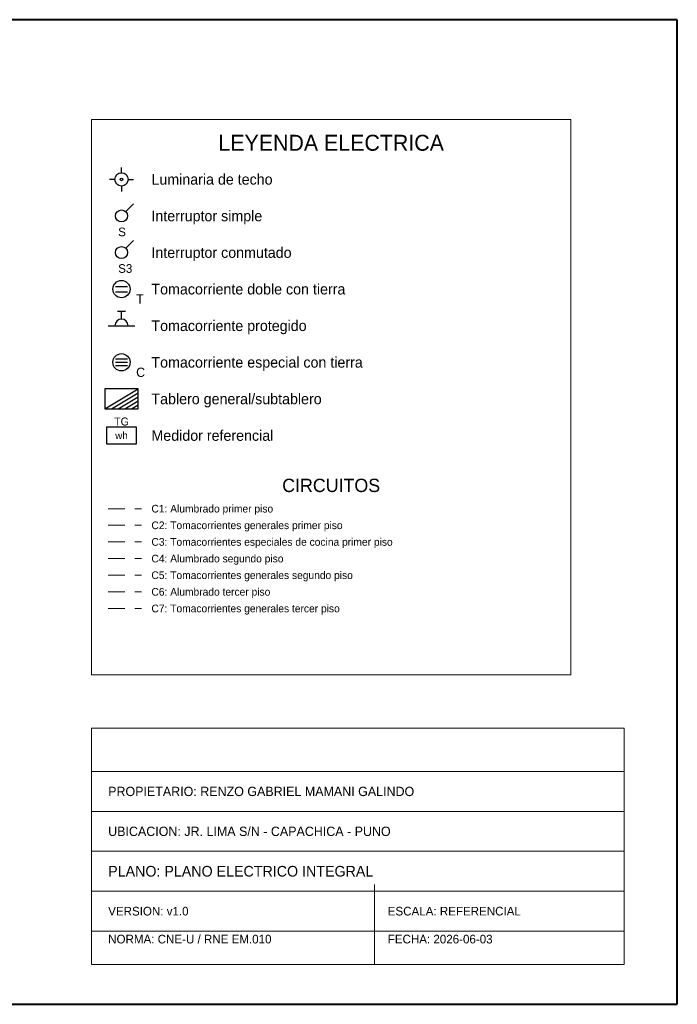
# Model space of a CAD drawing. Header units: metres. Extents: x -1 to 28.5, y -1 to 13.8.
# Tile 2 of 2: x 18.6 to 28.5, y -1 to 13.8. Entities that reach past the tile are written whole.
import ezdxf
from ezdxf.enums import TextEntityAlignment as Align

# ---------------------------------------------------------------- set-up
doc = ezdxf.new("R2010")
doc.units = ezdxf.units.M
doc.linetypes.add('DASHED', pattern=[0.4, 0.25, -0.15])
for name, color, linetype, lineweight, true_color in [('ELEC_CIRCUITO_C1', 7, 'DASHED', 20, 0xdc7d19), ('ELEC_CIRCUITO_C2', 7, 'DASHED', 20, 0x2355b4), ('ELEC_CIRCUITO_C3', 7, 'DASHED', 20, 0xc81e1e), ('ELEC_CIRCUITO_C4', 7, 'DASHED', 20, 0xdc7d19), ('ELEC_CIRCUITO_C5', 7, 'DASHED', 20, 0x2355b4), ('ELEC_CIRCUITO_C6', 7, 'DASHED', 20, 0xdc7d19), ('ELEC_CIRCUITO_C7', 7, 'DASHED', 20, 0x2355b4), ('ELEC_INTERRUPTORES', 7, 'CONTINUOUS', 25, 0xdc7d19), ('ELEC_LEYENDA', 7, 'CONTINUOUS', 18, 0x141414), ('ELEC_LUMINARIAS', 7, 'CONTINUOUS', 25, 0xdc7d19), ('ELEC_MEDIDOR', 7, 'CONTINUOUS', 25, 0x1e8246), ('ELEC_ROTULO', 7, 'CONTINUOUS', 20, 0x141414), ('ELEC_TABLEROS', 7, 'CONTINUOUS', 30, 0xc81e1e), ('ELEC_TOMACORRIENTES', 7, 'CONTINUOUS', 25, 0x2355b4), ('MARCO', 7, 'CONTINUOUS', 40, 0x141414)]:
    doc.layers.add(name, color=color, linetype=linetype, lineweight=lineweight, true_color=true_color)

msp = doc.modelspace()

# ---------------------------------------------------------------- linework, layer by layer
at = {"layer": 'ELEC_CIRCUITO_C1', "linetype": 'DASHED', "true_color": 0xdc7d19}
msp.add_line((19.95, 6.45), (20.45, 6.45), dxfattribs=at)
at = {"layer": 'ELEC_CIRCUITO_C2', "linetype": 'DASHED', "true_color": 0x2355b4}
msp.add_line((19.95, 6.2), (20.45, 6.2), dxfattribs=at)
at = {"layer": 'ELEC_CIRCUITO_C3', "linetype": 'DASHED', "true_color": 0xc81e1e}
msp.add_line((19.95, 5.95), (20.45, 5.95), dxfattribs=at)
at = {"layer": 'ELEC_CIRCUITO_C4', "linetype": 'DASHED', "true_color": 0xdc7d19}
msp.add_line((19.95, 5.7), (20.45, 5.7), dxfattribs=at)
at = {"layer": 'ELEC_CIRCUITO_C5', "linetype": 'DASHED', "true_color": 0x2355b4}
msp.add_line((19.95, 5.45), (20.45, 5.45), dxfattribs=at)
at = {"layer": 'ELEC_CIRCUITO_C6', "linetype": 'DASHED', "true_color": 0xdc7d19}
msp.add_line((19.95, 5.2), (20.45, 5.2), dxfattribs=at)
at = {"layer": 'ELEC_CIRCUITO_C7', "linetype": 'DASHED', "true_color": 0x2355b4}
msp.add_line((19.95, 4.95), (20.45, 4.95), dxfattribs=at)
at = {"layer": 'ELEC_INTERRUPTORES', "true_color": 0xdc7d19}
for p, q in [((20.21, 10.91), (20.33, 11.03)), ((20.21, 10.36), (20.33, 10.48))]:
    msp.add_line(p, q, dxfattribs=at)
for centre in [(20.15, 10.85), (20.15, 10.3)]:
    msp.add_circle(centre, 0.09, dxfattribs=at)
at = {"layer": 'ELEC_LEYENDA', "true_color": 0x141414}
for p, q in [((26.9, 12.3), (19.7, 12.3)), ((19.7, 12.3), (19.7, 3.95)), ((26.9, 3.95), (26.9, 12.3)), ((19.7, 3.95), (26.9, 3.95))]:
    msp.add_line(p, q, dxfattribs=at)
at = {"layer": 'ELEC_LUMINARIAS', "true_color": 0xdc7d19}
for p, q in [((20.15, 11.5), (20.15, 11.58)), ((20.05, 11.4), (19.97, 11.4)), ((20.25, 11.4), (20.33, 11.4)), ((20.15, 11.3), (20.15, 11.22))]:
    msp.add_line(p, q, dxfattribs=at)
for radius in [0.1, 0.02]:
    msp.add_circle((20.15, 11.4), radius, dxfattribs=at)
at = {"layer": 'ELEC_MEDIDOR', "true_color": 0x1e8246}
for p, q in [((20.375, 7.675), (19.925, 7.675)), ((19.925, 7.675), (19.925, 7.425)), ((20.375, 7.425), (20.375, 7.675)), ((19.925, 7.425), (20.375, 7.425))]:
    msp.add_line(p, q, dxfattribs=at)
at = {"layer": 'ELEC_ROTULO', "true_color": 0x141414}
for p, q in [((27.7, 3.15), (19.7, 3.15)), ((19.7, 3.15), (19.7, -0.4)), ((27.7, -0.4), (27.7, 3.15)), ((19.7, 2.5), (27.7, 2.5)), ((19.7, 1.9), (27.7, 1.9)), ((19.7, 1.3), (27.7, 1.3)), ((23.95, -0.4), (23.95, 0.8)), ((19.7, 0.7), (27.7, 0.7)), ((19.7, 0.1), (27.7, 0.1)), ((19.7, -0.4), (27.7, -0.4))]:
    msp.add_line(p, q, dxfattribs=at)
at = {"layer": 'ELEC_TABLEROS', "true_color": 0xc81e1e}
for p, q in [((20.4, 8.25), (19.9, 8.25)), ((19.9, 8.25), (19.9, 7.95)), ((19.9, 7.95), (20.4, 8.25)), ((20, 7.95), (20.4, 8.19)), ((20.4, 7.95), (20.4, 8.25)), ((20.4, 7.95), (20.4, 8.25)), ((20.1, 7.95), (20.4, 8.13)), ((20.2, 7.95), (20.4, 8.07)), ((20.3, 7.95), (20.4, 8.01)), ((19.9, 7.95), (20.4, 7.95)), ((19.9, 7.95), (20.4, 7.95))]:
    msp.add_line(p, q, dxfattribs=at)
at = {"layer": 'ELEC_TOMACORRIENTES', "true_color": 0x2355b4}
for p, q in [((20.06, 9.79), (20.24, 9.79)), ((20.06, 9.71), (20.24, 9.71)), ((20.09, 9.42), (20.21, 9.42)), ((20.15, 9.3), (20.15, 9.42)), ((19.95, 9.2), (20.35, 9.2))]:
    msp.add_line(p, q, dxfattribs=at)
at = {"layer": 'ELEC_TOMACORRIENTES', "true_color": 0xc81e1e}
for p, q in [((20.06, 8.7), (20.24, 8.7)), ((20.06, 8.65), (20.24, 8.65)), ((20.06, 8.6), (20.24, 8.6))]:
    msp.add_line(p, q, dxfattribs=at)
at = {"layer": 'ELEC_TOMACORRIENTES', "true_color": 0x2355b4}
msp.add_circle((20.15, 9.75), 0.13, dxfattribs=at)
at = {"layer": 'ELEC_TOMACORRIENTES', "true_color": 0xc81e1e}
msp.add_circle((20.15, 8.65), 0.13, dxfattribs=at)
at = {"layer": 'ELEC_TOMACORRIENTES', "true_color": 0x2355b4}
msp.add_arc((20.15, 9.2), 0.1, 0, 180, dxfattribs=at)
at = {"layer": 'MARCO', "true_color": 0x141414}
for p, q in [((28.5, 13.8), (-1, 13.8)), ((28.5, -1), (28.5, 13.8)), ((-1, -1), (28.5, -1))]:
    msp.add_line(p, q, dxfattribs=at)

# ---------------------------------------------------------------- texts
at = {"layer": 'ELEC_INTERRUPTORES'}
for s, p in [('S', (20.1, 10.61)), ('S3', (20.1, 10.06))]:
    msp.add_text(s, height=0.13, dxfattribs=at).set_placement(p, align=Align.MIDDLE_LEFT)
at = {"layer": 'ELEC_LEYENDA'}
for s, height, p in [('LEYENDA ELECTRICA', 0.24, (23.3, 11.95)), ('CIRCUITOS', 0.2, (23.3, 6.8))]:
    msp.add_text(s, height=height, dxfattribs=at).set_placement(p, align=Align.MIDDLE_CENTER)
for s, height, p in [('Luminaria de techo', 0.16, (20.6, 11.4)), ('Interruptor simple', 0.16, (20.6, 10.85)), ('Interruptor conmutado', 0.16, (20.6, 10.3)), ('Tomacorriente doble con tierra', 0.16, (20.6, 9.75)), ('Tomacorriente protegido', 0.16, (20.6, 9.2)), ('Tomacorriente especial con tierra', 0.16, (20.6, 8.65)), ('Tablero general/subtablero', 0.16, (20.6, 8.1)), ('Medidor referencial', 0.16, (20.6, 7.55)), ('C1: Alumbrado primer piso', 0.115, (20.6, 6.45)), ('C2: Tomacorrientes generales primer piso', 0.115, (20.6, 6.2)), ('C3: Tomacorrientes especiales de cocina primer piso', 0.115, (20.6, 5.95)), ('C4: Alumbrado segundo piso', 0.115, (20.6, 5.7)), ('C5: Tomacorrientes generales segundo piso', 0.115, (20.6, 5.45)), ('C6: Alumbrado tercer piso', 0.115, (20.6, 5.2)), ('C7: Tomacorrientes generales tercer piso', 0.115, (20.6, 4.95))]:
    msp.add_text(s, height=height, dxfattribs=at).set_placement(p, align=Align.MIDDLE_LEFT)
at = {"layer": 'ELEC_MEDIDOR'}
msp.add_text('wh', height=0.11, dxfattribs=at).set_placement((20.15, 7.55), align=Align.MIDDLE_CENTER)
at = {"layer": 'ELEC_ROTULO'}
for s, height, p in [('PROPIETARIO: RENZO GABRIEL MAMANI GALINDO', 0.14, (19.95, 2.2)), ('UBICACION: JR. LIMA S/N - CAPACHICA - PUNO', 0.14, (19.95, 1.6)), ('PLANO: PLANO ELECTRICO INTEGRAL', 0.16, (19.95, 1)), ('VERSION: v1.0', 0.13, (19.95, 0.4)), ('ESCALA: REFERENCIAL', 0.13, (24.15, 0.4)), ('NORMA: CNE-U / RNE EM.010', 0.13, (19.95, -0.02)), ('FECHA: 2026-06-03', 0.13, (24.15, -0.02))]:
    msp.add_text(s, height=height, dxfattribs=at).set_placement(p, align=Align.MIDDLE_LEFT)
at = {"layer": 'ELEC_TABLEROS'}
msp.add_text('TG', height=0.12, dxfattribs=at).set_placement((20.15, 7.76), align=Align.MIDDLE_CENTER)
at = {"layer": 'ELEC_TOMACORRIENTES'}
for s, p in [('T', (20.37, 9.6)), ('C', (20.37, 8.5))]:
    msp.add_text(s, height=0.14, dxfattribs=at).set_placement(p, align=Align.MIDDLE_LEFT)

doc.saveas('drawing.dxf')
